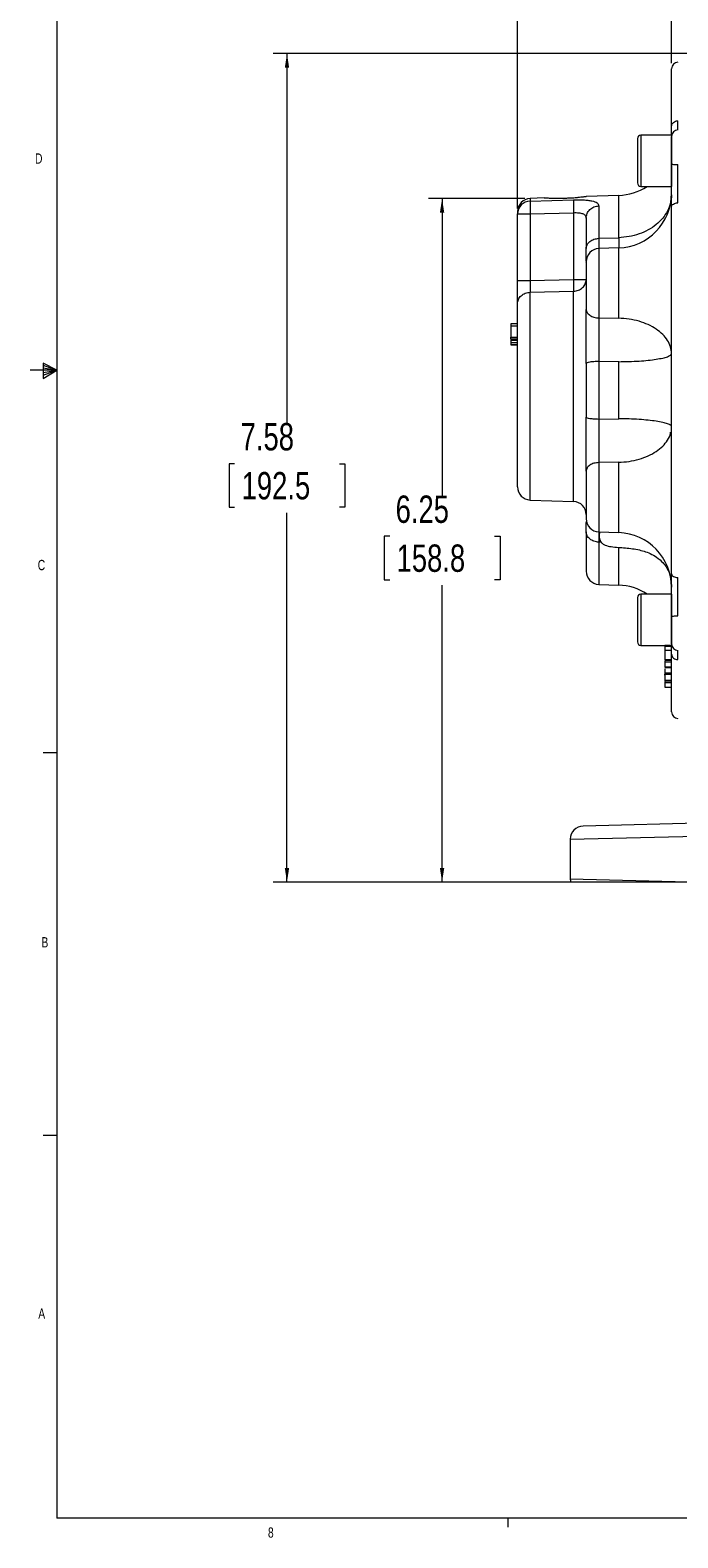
# Model space of a CAD drawing. Header units: inches. Extents: x 0.3 to 33.9, y 0.2 to 21.6.
# Tile 1 of 19: x 0.3 to 6.2, y 0.2 to 14. Entities that reach past the tile are written whole.
import ezdxf

# ---------------------------------------------------------------- set-up
doc = ezdxf.new("R2010")
doc.units = ezdxf.units.IN
doc.header["$MEASUREMENT"] = 0
doc.layers.add('SLD-0', color=7, linetype='Continuous', lineweight=15)
doc.styles.add('SLDTEXTSTYLE0', font='TXT', dxfattribs={"width": 0.75})
doc.dimstyles.new('SLDDIMSTYLE1', dxfattribs={"dimtxt": 0.25, "dimasz": 0.13, "dimexe": 0, "dimexo": 0.0625, "dimgap": 0.0625, "dimtad": 0, "dimtih": 1, "dimtoh": 1, "dimrnd": 1e-09, "dimzin": 12, "dimdsep": 46, "dimtxsty": 'SLDTEXTSTYLE0', "dimsah": 1, "dimcen": 0.09, "dimadec": 0, "dimazin": 3, "dimtfac": 1, "dimtofl": 0, "dimtmove": 0, "dimatfit": 3, "dimfxl": 1, "dimfrac": 2, "dimtolj": 1, "dimtzin": 12, "dimarcsym": 0})

# ---------------------------------------------------------------- blocks, each defined once
blk = doc.blocks.new('_D_6')
at = {"layer": 'SLD-0'}
for p, q in [((4.736, 12.391), (4.736, 16.216)), ((4.736, 16.091), (6.108, 16.091)), ((6.248, 16.128), (6.197, 16.128)), ((6.197, 16.128), (6.197, 15.731)), ((7.206, 16.128), (7.257, 16.128)), ((7.257, 16.128), (7.257, 15.731)), ((8.718, 16.091), (7.346, 16.091)), ((6.197, 15.731), (6.248, 15.731)), ((7.257, 15.731), (7.206, 15.731))]:
    blk.add_line(p, q, dxfattribs=at)
for points in [[(4.736, 16.091), (4.866, 16.071), (4.866, 16.111)], [(8.718, 16.091), (8.588, 16.111), (8.588, 16.071)]]:
    blk.add_solid(points, dxfattribs=at)
at = {"layer": 'SLD-0', "char_height": 0.25, "attachment_point": 1, "style": 'SLDTEXTSTYLE0'}
for s, insert in [('3.98', (6.302, 16.501, -0.858)), ('101.2', (6.311, 16.054, -0.858))]:
    blk.add_mtext(s, dxfattribs=dict(at, insert=insert))
blk = doc.blocks.new('_D_7')
at = {"layer": 'SLD-0'}
for p, q in [((6.144, 13.72), (6.144, 15.035)), ((6.144, 14.91), (6.905, 14.91)), ((7.044, 14.947), (6.993, 14.947)), ((6.993, 14.947), (6.993, 14.55)), ((7.818, 14.947), (7.868, 14.947)), ((7.868, 14.947), (7.868, 14.55)), ((8.718, 14.91), (7.957, 14.91)), ((6.993, 14.55), (7.044, 14.55)), ((7.868, 14.55), (7.818, 14.55))]:
    blk.add_line(p, q, dxfattribs=at)
for points in [[(6.144, 14.91), (6.274, 14.89), (6.274, 14.93)], [(8.718, 14.91), (8.588, 14.93), (8.588, 14.89)]]:
    blk.add_solid(points, dxfattribs=at)
at = {"layer": 'SLD-0', "char_height": 0.25, "attachment_point": 1, "style": 'SLDTEXTSTYLE0'}
for s, insert in [('2.57', (7.006, 15.32, -0.858)), ('65.4', (7.108, 14.872, -0.858))]:
    blk.add_mtext(s, dxfattribs=dict(at, insert=insert))
blk = doc.blocks.new('_D_10')
at = {"layer": 'SLD-0'}
for p, q in [((4.802, 12.482), (3.921, 12.482)), ((4.046, 12.482), (4.046, 9.766)), ((3.567, 9.392), (3.516, 9.392)), ((3.516, 9.392), (3.516, 8.995)), ((4.525, 9.392), (4.576, 9.392)), ((4.576, 9.392), (4.576, 8.995)), ((3.516, 8.995), (3.567, 8.995)), ((4.576, 8.995), (4.525, 8.995)), ((4.046, 6.228), (4.046, 8.944)), ((7.116, 6.228), (3.921, 6.228))]:
    blk.add_line(p, q, dxfattribs=at)
for points in [[(4.046, 12.482), (4.026, 12.352), (4.066, 12.352)], [(4.046, 6.228), (4.066, 6.358), (4.026, 6.358)]]:
    blk.add_solid(points, dxfattribs=at)
at = {"layer": 'SLD-0', "char_height": 0.25, "attachment_point": 1, "style": 'SLDTEXTSTYLE0'}
for s, insert in [('6.25', (3.621, 9.765, -0.858)), ('158.8', (3.63, 9.317, -0.858))]:
    blk.add_mtext(s, dxfattribs=dict(at, insert=insert))
blk = doc.blocks.new('_D_11')
at = {"layer": 'SLD-0'}
for p, q in [((8.668, 13.808), (2.503, 13.808)), ((2.628, 13.808), (2.628, 10.429)), ((2.149, 10.055), (2.099, 10.055)), ((2.099, 10.055), (2.099, 9.658)), ((3.108, 10.055), (3.158, 10.055)), ((3.158, 10.055), (3.158, 9.658)), ((2.099, 9.658), (2.149, 9.658)), ((3.158, 9.658), (3.108, 9.658)), ((2.628, 6.228), (2.628, 9.607)), ((7.116, 6.228), (2.503, 6.228))]:
    blk.add_line(p, q, dxfattribs=at)
for points in [[(2.628, 13.808), (2.608, 13.678), (2.648, 13.678)], [(2.628, 6.228), (2.648, 6.358), (2.608, 6.358)]]:
    blk.add_solid(points, dxfattribs=at)
at = {"layer": 'SLD-0', "char_height": 0.25, "attachment_point": 1, "style": 'SLDTEXTSTYLE0'}
for s, insert in [('7.58', (2.204, 10.428, -0.858)), ('192.5', (2.213, 9.98, -0.858))]:
    blk.add_mtext(s, dxfattribs=dict(at, insert=insert))

msp = doc.modelspace()

# ---------------------------------------------------------------- linework, layer by layer
at = {"color": 7, "linetype": 'Continuous', "lineweight": 0}
for p, q in [((0.523, 21.411), (0.523, 0.411)), ((0.523, 10.911), (0.28, 10.911)), ((0.399, 10.976), (0.399, 10.837)), ((0.523, 10.911), (0.399, 10.976)), ((0.399, 10.958), (0.523, 10.911)), ((0.399, 10.934), (0.523, 10.911)), ((0.399, 10.837), (0.523, 10.911)), ((0.399, 10.865), (0.523, 10.911)), ((0.399, 10.891), (0.523, 10.911)), ((0.523, 7.411), (0.398, 7.411)), ((0.523, 3.911), (0.398, 3.911)), ((33.523, 0.411), (0.523, 0.411)), ((4.648, 0.411), (4.648, 0.326))]:
    msp.add_line(p, q, dxfattribs=at)
at = {"color": 7, "linetype": 'Continuous', "lineweight": 15}
for p, q in [((5.832, 13.03), (5.832, 12.625)), ((6.144, 13.062), (5.864, 13.062)), ((6.144, 13.062), (6.144, 12.593)), ((5.864, 12.593), (5.919, 12.593)), ((5.864, 12.593), (6.144, 12.593)), ((4.981, 12.487), (4.852, 12.482)), ((4.852, 12.459), (5.248, 12.471)), ((5.661, 12.51), (5.366, 12.5)), ((5.48, 12.415), (5.48, 12.118)), ((4.736, 12.362), (4.736, 12.341)), ((4.736, 11.733), (4.736, 12.341)), ((4.852, 12.341), (5.248, 12.352)), ((4.852, 12.341), (4.852, 11.733)), ((5.248, 12.352), (5.248, 11.741)), ((5.48, 12.118), (5.661, 12.124)), ((5.661, 12.03), (5.48, 12.024)), ((4.852, 11.733), (5.248, 11.741)), ((4.852, 11.625), (5.248, 11.634)), ((4.736, 11.336), (4.676, 11.336)), ((4.736, 11.313), (4.676, 11.313)), ((4.676, 11.313), (4.676, 11.215)), ((5.48, 11.39), (5.661, 11.387)), ((4.676, 11.215), (4.736, 11.215)), ((4.676, 11.2), (4.736, 11.2)), ((4.676, 11.186), (4.736, 11.186)), ((4.676, 11.186), (4.736, 11.186)), ((4.676, 11.186), (4.676, 11.163)), ((4.736, 11.163), (4.676, 11.163)), ((4.736, 11.143), (4.676, 11.143)), ((4.736, 11.143), (4.676, 11.143)), ((4.676, 11.143), (4.736, 11.143)), ((4.676, 11.143), (4.736, 11.143)), ((4.736, 11.143), (4.676, 11.143)), ((4.736, 11.143), (4.676, 11.143)), ((5.661, 10.989), (5.48, 10.991)), ((5.48, 10.991), (5.48, 10.465)), ((5.661, 10.467), (5.661, 10.989)), ((5.48, 10.465), (5.661, 10.467)), ((5.661, 10.069), (5.48, 10.066)), ((4.852, 9.724), (5.248, 9.71)), ((5.364, 9.552), (5.366, 9.529)), ((5.48, 9.432), (5.661, 9.426)), ((5.48, 9.432), (5.486, 9.432)), ((5.502, 9.338), (5.48, 9.338)), ((6.139, 8.982), (6.14, 8.967)), ((6.14, 8.982), (6.144, 8.926)), ((5.48, 8.952), (5.661, 8.946)), ((6.144, 8.863), (5.864, 8.863)), ((6.144, 8.863), (6.144, 8.394)), ((5.864, 8.394), (6.144, 8.394)), ((5.864, 8.394), (6.084, 8.394)), ((6.144, 8.394), (6.084, 8.394)), ((6.084, 8.394), (6.084, 8.391)), ((6.144, 8.383), (6.084, 8.383)), ((6.084, 8.358), (6.084, 8.353)), ((6.144, 8.346), (6.084, 8.346)), ((6.144, 8.263), (6.084, 8.263)), ((6.084, 8.26), (6.144, 8.26)), ((6.084, 8.253), (6.084, 8.241)), ((6.144, 8.241), (6.084, 8.241)), ((6.144, 8.194), (6.084, 8.194)), ((6.084, 8.193), (6.144, 8.193)), ((6.144, 8.139), (6.084, 8.139)), ((6.084, 8.138), (6.144, 8.138)), ((6.084, 8.132), (6.084, 8.128)), ((6.144, 8.128), (6.084, 8.128)), ((6.084, 8.075), (6.144, 8.075)), ((6.144, 8.068), (6.084, 8.068)), ((6.144, 8.052), (6.084, 8.052)), ((6.084, 8.012), (6.144, 8.012)), ((7.166, 6.789), (5.335, 6.741)), ((5.218, 6.621), (7.166, 6.669)), ((5.218, 6.621), (5.218, 6.255)), ((6.295, 6.228), (5.218, 6.255))]:
    msp.add_line(p, q, dxfattribs=at)
at = {"color": 8, "linetype": 'Continuous', "lineweight": 15}
for p, q in [((5.864, 13.062), (5.864, 12.593)), ((5.864, 12.593), (5.864, 12.593)), ((4.852, 12.482), (4.852, 12.459)), ((5.661, 12.124), (5.661, 12.51)), ((5.48, 12.024), (5.48, 11.39)), ((5.661, 11.387), (5.661, 12.03)), ((4.852, 9.724), (4.852, 11.625)), ((5.248, 9.71), (5.248, 11.634)), ((5.661, 9.426), (5.661, 10.069)), ((5.48, 10.066), (5.48, 9.432)), ((5.48, 9.432), (5.48, 9.432)), ((5.48, 9.338), (5.48, 8.952)), ((5.661, 8.946), (5.661, 9.29)), ((5.864, 8.863), (5.864, 8.394)), ((5.864, 8.394), (5.864, 8.394))]:
    msp.add_line(p, q, dxfattribs=at)
at = {"color": 7, "linetype": 'Continuous', "lineweight": 15, "flags": 128}
msp.add_lwpolyline([(4.736, 12.341), (4.738, 12.341), (4.744, 12.341), (4.755, 12.341), (4.769, 12.341), (4.787, 12.341), (4.807, 12.341), (4.829, 12.341), (4.852, 12.341)], dxfattribs=at)
at = {"color": 7, "linetype": 'Continuous', "lineweight": 15}
for centre, radius, start, end in [((6.204, 13.67), 0.06, 92, 180), ((6.204, 13.05), 0.06, 92, 180), ((5.864, 13.03), 0.032, 90, 180), ((5.864, 13.03), 0.032, 90, 180), ((5.644, 13.01), 0.5, 272, 303.5042), ((5.864, 12.625), 0.032, 180, 270), ((5.864, 12.625), 0.032, 180, 270), ((4.856, 12.362), 0.12, 92, 180), ((4.855, 12.34), 0.119, 91.6064, 179.6364), ((5.644, 12.53), 0.5, 272, 0), ((5.484, 11.904), 0.12, 92, 180), ((4.856, 9.844), 0.12, 180, 268), ((5.244, 9.59), 0.12, 0, 88), ((5.484, 9.552), 0.12, 180, 268), ((5.644, 8.926), 0.5, 0, 88), ((5.484, 9.072), 0.12, 180, 268), ((5.644, 8.446), 0.5, 56.4958, 88), ((5.864, 8.831), 0.032, 90, 180), ((5.864, 8.831), 0.032, 90, 180), ((5.864, 8.426), 0.032, 180, 270), ((5.864, 8.426), 0.032, 180, 270), ((6.204, 8.407), 0.06, 180, 268), ((6.204, 7.786), 0.06, 180, 268), ((5.338, 6.621), 0.12, 91.5, 180), ((5.338, 6.255), 0.12, 180, 192.7574)]:
    msp.add_arc(centre, radius, start, end, dxfattribs=at)
for points, knots in [([(6.144, 13.143), (6.144, 13.196), (6.144, 13.301), (6.144, 13.429), (6.144, 13.535), (6.144, 13.612), (6.144, 13.661), (6.144, 13.667), (6.144, 13.67)], [0, 0, 0, 0, 0.159897, 0.322712, 0.48827, 0.657816, 0.828519, 1, 1, 1, 1]), ([(6.144, 13.06), (6.144, 13.069), (6.144, 13.089), (6.144, 13.125), (6.144, 13.143)], [0, 0, 0, 0, 0.495244, 1, 1, 1, 1]), ([(6.144, 12.799), (6.144, 12.816), (6.144, 12.85), (6.144, 12.9), (6.144, 12.946), (6.144, 12.986), (6.144, 13.018), (6.144, 13.039), (6.144, 13.05), (6.144, 13.049), (6.144, 13.048)], [0, 0, 0, 0, 0.132669, 0.268874, 0.40508, 0.537749, 0.670418, 0.806623, 0.942829, 1, 1, 1, 1]), ([(6.144, 12.408), (6.144, 12.437), (6.144, 12.496), (6.144, 12.594), (6.144, 12.696), (6.144, 12.765), (6.144, 12.799)], [0, 0, 0, 0, 0.250001, 0.499962, 0.749995, 1, 1, 1, 1]), ([(6.202, 12.442), (6.202, 12.452), (6.202, 12.475), (6.202, 12.509), (6.201, 12.55), (6.201, 12.593), (6.201, 12.648), (6.202, 12.714), (6.202, 12.764), (6.202, 12.792)], [0, 0, 0, 0, 0.093134, 0.221777, 0.318054, 0.456595, 0.594338, 0.772833, 1, 1, 1, 1]), ([(4.852, 12.459), (4.851, 12.457), (4.851, 12.453), (4.85, 12.44), (4.85, 12.417), (4.85, 12.382), (4.851, 12.354), (4.852, 12.341)], [0, 0, 0, 0, 0.162091, 0.299678, 0.500678, 0.758229, 1, 1, 1, 1]), ([(5.288, 12.49), (5.284, 12.49), (5.271, 12.489), (5.254, 12.487), (5.235, 12.486), (5.213, 12.485), (5.19, 12.484), (5.167, 12.483), (5.15, 12.483), (5.133, 12.482), (5.116, 12.482), (5.099, 12.482), (5.078, 12.482), (5.059, 12.483), (5.041, 12.483), (5.025, 12.484), (5.011, 12.485), (5, 12.485), (4.991, 12.486), (4.985, 12.486), (4.982, 12.486), (4.98, 12.487), (4.981, 12.486), (4.981, 12.486)], [0, 0, 0, 0, 0.033978, 0.10274, 0.137571, 0.178165, 0.260689, 0.302715, 0.343912, 0.385397, 0.427802, 0.47053, 0.511275, 0.59423, 0.636562, 0.675927, 0.756117, 0.797067, 0.834499, 0.910745, 0.949671, 0.985458, 1, 1, 1, 1]), ([(5.248, 12.471), (5.248, 12.467), (5.247, 12.459), (5.247, 12.431), (5.247, 12.394), (5.248, 12.366), (5.248, 12.352)], [0, 0, 0, 0, 0.2501137, 0.5, 0.7498863, 1, 1, 1, 1]), ([(5.248, 12.471), (5.263, 12.471), (5.295, 12.471), (5.339, 12.47), (5.38, 12.467), (5.427, 12.459), (5.47, 12.444), (5.476, 12.425), (5.48, 12.415)], [0, 0, 0, 0, 0.120862, 0.242382, 0.365038, 0.48991, 0.743079, 1, 1, 1, 1]), ([(5.366, 12.5), (5.366, 12.5), (5.367, 12.5), (5.362, 12.499), (5.351, 12.498), (5.336, 12.496), (5.315, 12.493), (5.297, 12.491), (5.288, 12.49)], [0, 0, 0, 0, 0.083261, 0.259496, 0.440823, 0.617481, 0.799173, 1, 1, 1, 1]), ([(5.248, 12.352), (5.256, 12.353), (5.272, 12.353), (5.295, 12.352), (5.315, 12.349), (5.332, 12.344), (5.346, 12.337), (5.36, 12.324), (5.362, 12.31), (5.364, 12.301)], [0, 0, 0, 0, 0.126137, 0.24819, 0.366906, 0.483099, 0.607893, 0.735386, 1, 1, 1, 1]), ([(5.364, 12.301), (5.364, 12.278), (5.364, 12.233), (5.364, 12.14), (5.364, 12.063), (5.364, 12.024)], [0, 0, 0, 0, 0.33326, 0.666756, 1, 1, 1, 1]), ([(6.144, 9.048), (6.144, 9.128), (6.144, 9.289), (6.144, 9.551), (6.144, 9.828), (6.144, 10.12), (6.144, 10.422), (6.144, 10.728), (6.144, 11.034), (6.144, 11.336), (6.144, 11.628), (6.144, 11.906), (6.144, 12.167), (6.144, 12.328), (6.144, 12.408)], [0, 0, 0, 0, 0.079937, 0.161332, 0.244098, 0.328859, 0.414198, 0.5, 0.585797, 0.671136, 0.755901, 0.838663, 0.920061, 1, 1, 1, 1]), ([(5.364, 11.913), (5.364, 11.925), (5.364, 11.949), (5.364, 11.998), (5.364, 12.024)], [0, 0, 0, 0, 0.467649, 1, 1, 1, 1]), ([(5.364, 11.901), (5.364, 11.902), (5.364, 11.905), (5.364, 11.883), (5.364, 11.838), (5.364, 11.774), (5.364, 11.698), (5.364, 11.615), (5.364, 11.534), (5.364, 11.49), (5.364, 11.468)], [0, 0, 0, 0, 0.050484, 0.188924, 0.327364, 0.459283, 0.591201, 0.729641, 0.868082, 1, 1, 1, 1]), ([(4.736, 11.518), (4.736, 11.53), (4.736, 11.553), (4.736, 11.605), (4.736, 11.666), (4.736, 11.71), (4.736, 11.733)], [0, 0, 0, 0, 0.250351, 0.500132, 0.750013, 1, 1, 1, 1]), ([(4.852, 11.733), (4.851, 11.721), (4.851, 11.696), (4.851, 11.665), (4.851, 11.641), (4.851, 11.631), (4.852, 11.625)], [0, 0, 0, 0, 0.266777, 0.559333, 0.763657, 1, 1, 1, 1]), ([(5.248, 11.741), (5.248, 11.73), (5.249, 11.708), (5.249, 11.678), (5.249, 11.652), (5.248, 11.64), (5.248, 11.634)], [0, 0, 0, 0, 0.250045, 0.5, 0.749955, 1, 1, 1, 1]), ([(4.736, 9.844), (4.736, 9.846), (4.736, 9.85), (4.736, 9.887), (4.736, 9.947), (4.736, 10.031), (4.736, 10.136), (4.736, 10.257), (4.736, 10.387), (4.736, 10.523), (4.736, 10.665), (4.736, 10.811), (4.736, 10.96), (4.736, 11.104), (4.736, 11.236), (4.736, 11.352), (4.736, 11.448), (4.736, 11.495), (4.736, 11.518)], [0, 0, 0, 0, 0.059425, 0.12141, 0.185227, 0.25, 0.314773, 0.37859, 0.440575, 0.5, 0.559425, 0.62141, 0.685227, 0.75, 0.814773, 0.87859, 0.940575, 1, 1, 1, 1]), ([(5.364, 10.973), (5.364, 11.017), (5.364, 11.106), (5.364, 11.238), (5.364, 11.362), (5.364, 11.433), (5.364, 11.468)], [0, 0, 0, 0, 0.250628, 0.501002, 0.750578, 1, 1, 1, 1]), ([(4.676, 11.336), (4.676, 11.336), (4.676, 11.336), (4.676, 11.335), (4.676, 11.335), (4.676, 11.335), (4.676, 11.334), (4.676, 11.333), (4.676, 11.332), (4.676, 11.331), (4.676, 11.33), (4.676, 11.328), (4.676, 11.327), (4.676, 11.325), (4.676, 11.323), (4.676, 11.321), (4.676, 11.318), (4.676, 11.316), (4.676, 11.314), (4.676, 11.313)], [0, 0, 0, 0, 0.055077, 0.110369, 0.166526, 0.223097, 0.261276, 0.338721, 0.378137, 0.41633, 0.494196, 0.533953, 0.579815, 0.673184, 0.720657, 0.789588, 0.858967, 0.929368, 1, 1, 1, 1]), ([(5.48, 11.39), (5.479, 11.353), (5.479, 11.29), (5.479, 11.184), (5.479, 11.088), (5.479, 11.022), (5.48, 10.991)], [0, 0, 0, 0, 0.322184, 0.542345, 0.777641, 1, 1, 1, 1]), ([(4.676, 11.2), (4.676, 11.202), (4.676, 11.204), (4.676, 11.208), (4.676, 11.211), (4.676, 11.214), (4.676, 11.215), (4.676, 11.215)], [0, 0, 0, 0, 0.122712, 0.245202, 0.422712, 0.701515, 1, 1, 1, 1]), ([(4.676, 11.2), (4.676, 11.199), (4.676, 11.197), (4.676, 11.193), (4.676, 11.189), (4.676, 11.187), (4.676, 11.186), (4.676, 11.186)], [0, 0, 0, 0, 0.122267, 0.275232, 0.49997, 0.800379, 1, 1, 1, 1]), ([(4.676, 11.163), (4.676, 11.161), (4.676, 11.156), (4.676, 11.15), (4.676, 11.145), (4.676, 11.143), (4.676, 11.143), (4.676, 11.143)], [0, 0, 0, 0, 0.2195374, 0.4976845, 0.7782589, 0.9190061, 1, 1, 1, 1]), ([(5.364, 9.988), (5.364, 10.024), (5.364, 10.095), (5.364, 10.219), (5.364, 10.351), (5.364, 10.439), (5.364, 10.483)], [0, 0, 0, 0, 0.250628, 0.501002, 0.750578, 1, 1, 1, 1]), ([(5.48, 10.465), (5.479, 10.419), (5.479, 10.342), (5.479, 10.233), (5.479, 10.143), (5.479, 10.091), (5.48, 10.066)], [0, 0, 0, 0, 0.322184, 0.542345, 0.777641, 1, 1, 1, 1]), ([(6.135, 10.407), (6.135, 10.407), (6.132, 10.412), (6.109, 10.421), (6.066, 10.434), (6.006, 10.445), (5.932, 10.454), (5.848, 10.461), (5.757, 10.466), (5.693, 10.466), (5.661, 10.467)], [0, 0, 0, 0, 0.005778, 0.14781, 0.289841, 0.431873, 0.573905, 0.715937, 0.857968, 1, 1, 1, 1]), ([(5.661, 10.069), (5.693, 10.071), (5.757, 10.075), (5.848, 10.096), (5.932, 10.126), (6.006, 10.167), (6.066, 10.216), (6.109, 10.271), (6.133, 10.315), (6.136, 10.34), (6.136, 10.344)], [0, 0, 0, 0, 0.13899, 0.27798, 0.41697, 0.555961, 0.694951, 0.833941, 0.972931, 1, 1, 1, 1]), ([(5.364, 9.988), (5.364, 9.967), (5.364, 9.922), (5.364, 9.841), (5.364, 9.758), (5.364, 9.682), (5.364, 9.618), (5.364, 9.573), (5.364, 9.551), (5.364, 9.554), (5.364, 9.555)], [0, 0, 0, 0, 0.131908, 0.270337, 0.408766, 0.540674, 0.672582, 0.811011, 0.949441, 1, 1, 1, 1]), ([(5.366, 9.527), (5.366, 9.528), (5.364, 9.531), (5.364, 9.524), (5.364, 9.519)], [0, 0, 0, 0, 0.284113, 1, 1, 1, 1]), ([(5.364, 9.432), (5.364, 9.459), (5.364, 9.495), (5.364, 9.514), (5.364, 9.519)], [0, 0, 0, 0, 0.740031, 1, 1, 1, 1]), ([(5.364, 9.432), (5.364, 9.397), (5.364, 9.326), (5.364, 9.239), (5.364, 9.166), (5.364, 9.113), (5.364, 9.078), (5.364, 9.074), (5.364, 9.072)], [0, 0, 0, 0, 0.1583568, 0.3202623, 0.4854871, 0.6556623, 0.8272624, 1, 1, 1, 1]), ([(5.479, 9.432), (5.479, 9.431), (5.479, 9.424), (5.479, 9.394), (5.479, 9.356), (5.48, 9.338)], [0, 0, 0, 0, 0.100652, 0.563038, 1, 1, 1, 1]), ([(5.486, 9.432), (5.486, 9.431), (5.486, 9.428), (5.484, 9.418), (5.482, 9.406), (5.482, 9.387), (5.485, 9.37), (5.491, 9.353), (5.503, 9.333), (5.532, 9.311), (5.58, 9.298), (5.641, 9.292), (5.727, 9.286), (5.832, 9.275), (5.935, 9.244), (6.013, 9.2), (6.061, 9.157), (6.097, 9.111), (6.11, 9.082), (6.118, 9.068)], [0, 0, 0, 0, 0.005319, 0.044003, 0.08646, 0.123543, 0.14076, 0.15752, 0.189138, 0.218755, 0.281653, 0.352714, 0.427854, 0.575575, 0.711231, 0.78838, 0.883151, 0.939186, 1, 1, 1, 1]), ([(6.144, 8.657), (6.144, 8.691), (6.144, 8.76), (6.144, 8.862), (6.144, 8.961), (6.144, 9.019), (6.144, 9.048)], [0, 0, 0, 0, 0.250001, 0.499962, 0.749995, 1, 1, 1, 1]), ([(6.202, 8.665), (6.202, 8.676), (6.202, 8.703), (6.202, 8.742), (6.201, 8.787), (6.201, 8.832), (6.201, 8.886), (6.202, 8.948), (6.202, 8.99), (6.202, 9.014)], [0, 0, 0, 0, 0.093134, 0.221777, 0.318053, 0.456595, 0.594338, 0.772833, 1, 1, 1, 1]), ([(5.832, 8.831), (5.832, 8.829), (5.832, 8.824), (5.832, 8.799), (5.832, 8.773), (5.832, 8.741), (5.832, 8.693), (5.832, 8.629), (5.832, 8.564), (5.832, 8.517), (5.832, 8.484), (5.832, 8.458), (5.832, 8.433), (5.832, 8.429), (5.832, 8.426)], [0, 0, 0, 0, 0.119728, 0.18418, 0.25, 0.31582, 0.380272, 0.5, 0.619728, 0.68418, 0.75, 0.81582, 0.880272, 1, 1, 1, 1]), ([(6.144, 8.408), (6.144, 8.408), (6.144, 8.407), (6.144, 8.417), (6.144, 8.439), (6.144, 8.47), (6.144, 8.51), (6.144, 8.556), (6.144, 8.607), (6.144, 8.64), (6.144, 8.657)], [0, 0, 0, 0, 0.057272, 0.193463, 0.329654, 0.462309, 0.594963, 0.731154, 0.867345, 1, 1, 1, 1]), ([(6.084, 8.383), (6.084, 8.383), (6.084, 8.383), (6.084, 8.381), (6.084, 8.378), (6.084, 8.372), (6.084, 8.364), (6.084, 8.357), (6.084, 8.351), (6.084, 8.348), (6.084, 8.346)], [0, 0, 0, 0, 0.0385455, 0.1699867, 0.3424847, 0.519961, 0.6940569, 0.8734121, 0.9363058, 1, 1, 1, 1]), ([(6.084, 8.346), (6.084, 8.342), (6.084, 8.331), (6.084, 8.313), (6.084, 8.297), (6.084, 8.283), (6.084, 8.27), (6.084, 8.265), (6.084, 8.263)], [0, 0, 0, 0, 0.135966, 0.366847, 0.521267, 0.680173, 0.867041, 1, 1, 1, 1]), ([(6.144, 8.313), (6.144, 8.33), (6.144, 8.366), (6.144, 8.392), (6.144, 8.397), (6.144, 8.397)], [0, 0, 0, 0, 0.496843, 0.9937401, 1, 1, 1, 1]), ([(6.144, 7.786), (6.144, 7.789), (6.144, 7.795), (6.144, 7.844), (6.144, 7.921), (6.144, 8.027), (6.144, 8.155), (6.144, 8.261), (6.144, 8.313)], [0, 0, 0, 0, 0.171594, 0.342271, 0.511803, 0.677325, 0.840122, 1, 1, 1, 1]), ([(6.084, 8.251), (6.084, 8.249), (6.084, 8.244), (6.084, 8.232), (6.084, 8.221), (6.084, 8.216), (6.084, 8.215)], [0, 0, 0, 0, 0.267908, 0.72107, 0.941078, 1, 1, 1, 1]), ([(6.084, 8.241), (6.084, 8.237), (6.084, 8.224), (6.084, 8.209), (6.084, 8.198), (6.084, 8.195), (6.084, 8.194)], [0, 0, 0, 0, 0.209252, 0.649569, 0.923387, 1, 1, 1, 1]), ([(6.084, 8.215), (6.084, 8.211), (6.084, 8.208), (6.084, 8.204), (6.084, 8.204)], [0, 0, 0, 0, 0.86666, 1, 1, 1, 1]), ([(6.084, 8.18), (6.084, 8.174), (6.084, 8.16), (6.084, 8.146), (6.084, 8.141), (6.084, 8.139)], [0, 0, 0, 0, 0.3107619, 0.7680484, 1, 1, 1, 1]), ([(6.084, 8.15), (6.084, 8.15), (6.084, 8.149), (6.084, 8.147), (6.084, 8.145)], [0, 0, 0, 0, 0.094425, 1, 1, 1, 1]), ([(6.084, 8.123), (6.084, 8.124), (6.084, 8.126), (6.084, 8.129), (6.084, 8.132), (6.084, 8.133), (6.084, 8.133)], [0, 0, 0, 0, 0.167294, 0.402608, 0.784183, 1, 1, 1, 1]), ([(6.084, 8.128), (6.084, 8.124), (6.084, 8.113), (6.084, 8.098), (6.084, 8.086), (6.084, 8.08), (6.084, 8.076), (6.084, 8.075), (6.084, 8.075)], [0, 0, 0, 0, 0.1782252, 0.5562899, 0.7674964, 0.8741664, 0.9625202, 1, 1, 1, 1]), ([(6.084, 8.084), (6.084, 8.084), (6.084, 8.081), (6.084, 8.079), (6.084, 8.077)], [0, 0, 0, 0, 0.058697, 1, 1, 1, 1]), ([(6.084, 8.075), (6.084, 8.075), (6.084, 8.075), (6.084, 8.075), (6.084, 8.075)], [0, 0, 0, 0, 0.9543517, 1, 1, 1, 1]), ([(6.084, 8.073), (6.084, 8.072), (6.084, 8.07), (6.084, 8.069), (6.084, 8.068), (6.084, 8.068)], [0, 0, 0, 0, 0.337042, 0.757846, 1, 1, 1, 1]), ([(6.084, 8.061), (6.084, 8.059), (6.084, 8.054), (6.084, 8.053), (6.084, 8.052)], [0, 0, 0, 0, 0.488388, 1, 1, 1, 1]), ([(6.084, 8.059), (6.084, 8.055), (6.084, 8.044), (6.084, 8.031), (6.084, 8.02), (6.084, 8.015), (6.084, 8.013), (6.084, 8.012), (6.084, 8.012)], [0, 0, 0, 0, 0.1782252, 0.5562899, 0.7674964, 0.8741664, 0.9625202, 1, 1, 1, 1]), ([(6.295, 6.228), (6.225, 6.228), (6.09, 6.228), (5.909, 6.228), (5.748, 6.228), (5.605, 6.228), (5.483, 6.228), (5.383, 6.228), (5.297, 6.228), (5.234, 6.228), (5.225, 6.228), (5.221, 6.228)], [0, 0, 0, 0, 0.110367, 0.212962, 0.315885, 0.418482, 0.52113, 0.624104, 0.726755, 0.863377, 1, 1, 1, 1])]:
    msp.add_open_spline(points, degree=3, knots=knots, dxfattribs=at)
for points in [[(6.144, 13.143), (6.145, 13.15), (6.146, 13.162), (6.16, 13.178), (6.179, 13.19), (6.194, 13.192), (6.202, 13.193)], [(6.144, 12.799), (6.145, 12.798), (6.146, 12.796), (6.16, 12.794), (6.179, 12.792), (6.194, 12.792), (6.202, 12.792)], [(5.364, 12.301), (5.365, 12.316), (5.369, 12.345), (5.395, 12.382), (5.434, 12.408), (5.464, 12.413), (5.48, 12.415)], [(6.144, 12.515), (6.142, 12.49), (6.138, 12.44), (6.11, 12.368), (6.066, 12.301), (6.006, 12.242), (5.932, 12.193), (5.848, 12.156), (5.757, 12.131), (5.693, 12.126), (5.661, 12.124)], [(6.144, 12.408), (6.145, 12.412), (6.146, 12.421), (6.16, 12.432), (6.179, 12.44), (6.194, 12.442), (6.202, 12.442)], [(5.364, 12.024), (5.365, 12.036), (5.369, 12.06), (5.395, 12.09), (5.434, 12.112), (5.464, 12.116), (5.48, 12.118)], [(4.736, 11.733), (4.737, 11.733), (4.741, 11.733), (4.767, 11.733), (4.806, 11.733), (4.836, 11.733), (4.852, 11.733)], [(5.248, 11.634), (5.263, 11.636), (5.294, 11.64), (5.332, 11.665), (5.359, 11.7), (5.362, 11.727), (5.364, 11.741)], [(5.248, 11.741), (5.263, 11.741), (5.294, 11.741), (5.332, 11.741), (5.359, 11.741), (5.362, 11.741), (5.364, 11.741)], [(4.736, 11.518), (4.737, 11.532), (4.741, 11.559), (4.767, 11.594), (4.806, 11.619), (4.836, 11.623), (4.852, 11.625)], [(5.364, 11.468), (5.365, 11.458), (5.369, 11.438), (5.395, 11.413), (5.434, 11.394), (5.464, 11.391), (5.48, 11.39)], [(6.144, 11.063), (6.142, 11.083), (6.138, 11.125), (6.11, 11.185), (6.066, 11.24), (6.006, 11.289), (5.932, 11.33), (5.848, 11.361), (5.757, 11.381), (5.693, 11.385), (5.661, 11.387)], [(5.661, 10.989), (5.693, 10.99), (5.757, 10.991), (5.848, 10.995), (5.932, 11.002), (6.006, 11.011), (6.066, 11.023), (6.11, 11.035), (6.138, 11.049), (6.142, 11.058), (6.144, 11.063)], [(5.48, 10.991), (5.464, 10.99), (5.434, 10.99), (5.395, 10.986), (5.369, 10.98), (5.365, 10.975), (5.364, 10.973)], [(5.364, 10.973), (5.364, 10.891), (5.364, 10.728), (5.364, 10.565), (5.364, 10.483)], [(5.364, 10.483), (5.365, 10.481), (5.369, 10.476), (5.395, 10.471), (5.434, 10.466), (5.464, 10.466), (5.48, 10.465)], [(5.48, 10.066), (5.464, 10.065), (5.434, 10.062), (5.395, 10.044), (5.369, 10.018), (5.365, 9.998), (5.364, 9.988)], [(5.48, 9.338), (5.464, 9.34), (5.434, 9.344), (5.395, 9.366), (5.369, 9.396), (5.365, 9.42), (5.364, 9.432)], [(6.144, 9.048), (6.145, 9.044), (6.146, 9.035), (6.16, 9.024), (6.179, 9.016), (6.194, 9.015), (6.202, 9.014)], [(6.144, 8.657), (6.145, 8.658), (6.146, 8.66), (6.16, 8.663), (6.179, 8.664), (6.194, 8.665), (6.202, 8.665)], [(6.144, 8.313), (6.145, 8.307), (6.146, 8.294), (6.16, 8.278), (6.179, 8.266), (6.194, 8.265), (6.202, 8.264)]]:
    msp.add_open_spline(points, degree=3, dxfattribs=at)
at = {"color": 8, "linetype": 'Continuous', "lineweight": 15}
for points, knots in [([(6.201, 13.11), (6.201, 13.111), (6.201, 13.114), (6.201, 13.128), (6.202, 13.151), (6.202, 13.177), (6.202, 13.193)], [0, 0, 0, 0, 0.113063, 0.337884, 0.629221, 1, 1, 1, 1]), ([(5.48, 12.118), (5.479, 12.091), (5.479, 12.049), (5.479, 12.031), (5.479, 12.024)], [0, 0, 0, 0, 0.636809, 1, 1, 1, 1]), ([(5.661, 12.124), (5.662, 12.103), (5.663, 12.062), (5.663, 12.042), (5.663, 12.031)], [0, 0, 0, 0, 0.503706, 1, 1, 1, 1]), ([(6.202, 8.264), (6.202, 8.279), (6.202, 8.306), (6.201, 8.328), (6.201, 8.342), (6.201, 8.345), (6.201, 8.346)], [0, 0, 0, 0, 0.370779, 0.662116, 0.886937, 1, 1, 1, 1])]:
    msp.add_open_spline(points, degree=3, knots=knots, dxfattribs=at)

# ---------------------------------------------------------------- texts
at = {"color": 7, "linetype": 'Continuous', "lineweight": 0, "char_height": 0.0938, "attachment_point": 1, "style": 'SLDTEXTSTYLE0'}
for s, insert in [('D', (0.324, 12.895)), ('C', (0.349, 9.176)), ('B', (0.383, 5.725)), ('A', (0.354, 2.328)), ('8', (2.454, 0.325))]:
    msp.add_mtext(s, dxfattribs=dict(at, insert=insert))

# ---------------------------------------------------------------- dimensions: what is measured, and where the dimension line sits
at = {"layer": 'SLD-0'}
for base, p2, picture, middle in [((4.736, 16.091), (4.736, 12.341), '_D_6', (6.727, 16.091)), ((6.144, 14.91), (6.144, 13.67), '_D_7', (7.431, 14.91))]:
    dim = msp.add_linear_dim(base=base, p1=(8.718, 17.526), p2=p2, dimstyle='SLDDIMSTYLE1', dxfattribs=at)
    dim.commit()
    dim.dimension.update_dxf_attribs({"geometry": picture, "text_midpoint": middle, "dimtype": 160})
for base, p1, picture, middle in [((2.628, 6.228), (8.718, 13.808), '_D_11', (2.628, 10.018)), ((4.046, 6.228), (4.852, 12.482), '_D_10', (4.046, 9.355))]:
    dim = msp.add_linear_dim(base=base, p1=p1, p2=(7.166, 6.228), angle=90, dimstyle='SLDDIMSTYLE1', dxfattribs=at)
    dim.commit()
    dim.dimension.update_dxf_attribs({"geometry": picture, "text_midpoint": middle, "dimtype": 160})

doc.saveas('drawing.dxf')
